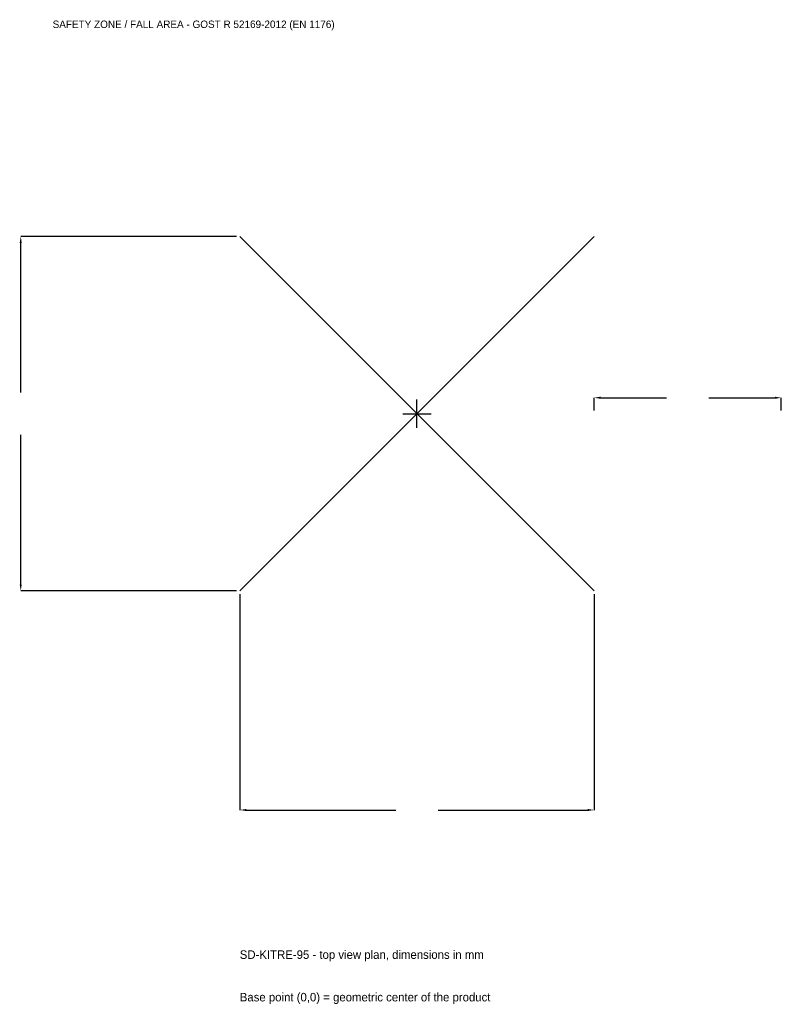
# Model space of a CAD drawing. Extents: x -3184 to 2920, y -4732 to 3157.
import ezdxf

# ---------------------------------------------------------------- set-up
doc = ezdxf.new("R2010")
doc.units = 0
for name, color, linetype in [('GP_MAF_zona_bezopasnosti', 1, 'Continuous'), ('ZSK_DANNYE', 3, 'Continuous'), ('ZSK_KONTUR', 7, 'Continuous'), ('ZSK_RAZMERY', 8, 'Continuous')]:
    doc.layers.add(name, color=color, linetype=linetype)
doc.dimstyles.new('ORION', dxfattribs={"dimtxt": 85.2, "dimasz": 51.12, "dimexe": 1.25, "dimexo": 25.56, "dimtad": 1, "dimcen": 2.5, "dimazin": 3, "dimtfac": 1, "dimtmove": 0, "dimatfit": 3})

# ---------------------------------------------------------------- blocks, each defined once
blk = doc.blocks.new('_CLOSEDFILLED')
at = {"color": 0, "linetype": 'BYBLOCK'}
blk.add_solid([(-1, 0.16), (0, 0), (-1, -0.16)], dxfattribs=at)
blk = doc.blocks.new('*D1')
for p, q in [((-1420, -1445.56), (-1420, -3175.6)), ((1420, -1445.56), (1420, -3175.6)), ((-1368.88, -3175.6), (-170.4, -3175.6)), ((170.4, -3175.6), (1368.88, -3175.6))]:
    blk.add_line(p, q)
at = {"layer": 'Defpoints'}
for p in [(-1420, -1420), (1420, -1420), (-1420, -3175.6)]:
    blk.add_point(p, dxfattribs=at)
at = {"layer": 'ZSK_RAZMERY', "xscale": 51.12, "yscale": 51.12, "rotation": 180}
blk.add_blockref('_CLOSEDFILLED', (-1420, -3175.6), dxfattribs=at)
at = {"layer": 'ZSK_RAZMERY', "xscale": 51.12, "yscale": 51.12}
blk.add_blockref('_CLOSEDFILLED', (1420, -3175.6), dxfattribs=at)
blk = doc.blocks.new('*D2')
for p, q in [((-1445.56, 1420), (-3175.6, 1420)), ((-3175.6, 170.4), (-3175.6, 1368.88)), ((-3175.6, -1368.88), (-3175.6, -170.4)), ((-1445.56, -1420), (-3175.6, -1420))]:
    blk.add_line(p, q)
at = {"layer": 'Defpoints'}
for p in [(-1420, 1420), (-3175.6, -1420), (-1420, -1420)]:
    blk.add_point(p, dxfattribs=at)
at = {"layer": 'ZSK_RAZMERY', "xscale": 51.12, "yscale": 51.12}
for p, rotation in [((-3175.6, 1420), 90), ((-3175.6, -1420), 270)]:
    blk.add_blockref('_CLOSEDFILLED', p, dxfattribs=dict(at, rotation=rotation))
blk = doc.blocks.new('*D3')
for p, q in [((1420, 25.56), (1420, 127.8)), ((1471.12, 127.8), (1999.6, 127.8)), ((2340.4, 127.8), (2868.88, 127.8)), ((2920, 25.56), (2920, 127.8))]:
    blk.add_line(p, q)
at = {"layer": 'Defpoints'}
for p in [(1420, 127.8), (1420, 0), (2920, 0)]:
    blk.add_point(p, dxfattribs=at)
at = {"layer": 'ZSK_RAZMERY', "xscale": 51.12, "yscale": 51.12, "rotation": 180}
blk.add_blockref('_CLOSEDFILLED', (1420, 127.8), dxfattribs=at)
at = {"layer": 'ZSK_RAZMERY', "xscale": 51.12, "yscale": 51.12}
blk.add_blockref('_CLOSEDFILLED', (2920, 127.8), dxfattribs=at)
blk = doc.blocks.new('B1')
at = {"layer": 'ZSK_KONTUR'}
for p, q in [((-1420, -1420), (1420, 1420)), ((-1420, 1420), (1420, -1420))]:
    blk.add_line(p, q, dxfattribs=at)
at = {"layer": 'ZSK_RAZMERY'}
for p, q in [((0, -113.6), (0, 113.6)), ((-113.6, 0), (113.6, 0))]:
    blk.add_line(p, q, dxfattribs=at)
at = {"layer": 'GP_MAF_zona_bezopasnosti', "color": 1}
blk.add_text('SAFETY ZONE / FALL AREA - GOST R 52169-2012 (EN 1176)', height=59.64, dxfattribs=at).set_placement((-2920, 3090.4))
at = {"layer": 'ZSK_RAZMERY'}
dim = blk.add_linear_dim(base=(-3175.6, -1420), p1=(-1420, -1420), p2=(-1420, 1420), angle=90, dimstyle='ORION', dxfattribs=at)
dim.commit()
dim.dimension.update_dxf_attribs({"geometry": '*D2', "text_midpoint": (-3175.6, 0)})
for base, p1, p2, picture, middle in [((1420, 127.8), (1420, 0), (2920, 0), '*D3', (2170, 127.8)), ((-1420, -3175.6), (-1420, -1420), (1420, -1420), '*D1', (0, -3175.6))]:
    dim = blk.add_linear_dim(base=base, p1=p1, p2=p2, dimstyle='ORION', dxfattribs=at)
    dim.commit()
    dim.dimension.update_dxf_attribs({"geometry": picture, "text_midpoint": middle})

msp = doc.modelspace()

# ---------------------------------------------------------------- block references
msp.add_blockref('B1', (0, 0))

# ---------------------------------------------------------------- texts
at = {"layer": 'ZSK_DANNYE', "color": 3}
msp.add_text('SD-KITRE-95 - top view plan, dimensions in mm', height=68.16, dxfattribs=at).set_placement((-1420, -4368.4))
at = {"layer": 'ZSK_DANNYE', "color": 7}
msp.add_text('Base point (0,0) = geometric center of the product', height=68.16, dxfattribs=at).set_placement((-1420, -4709.2))

doc.saveas('drawing.dxf')
